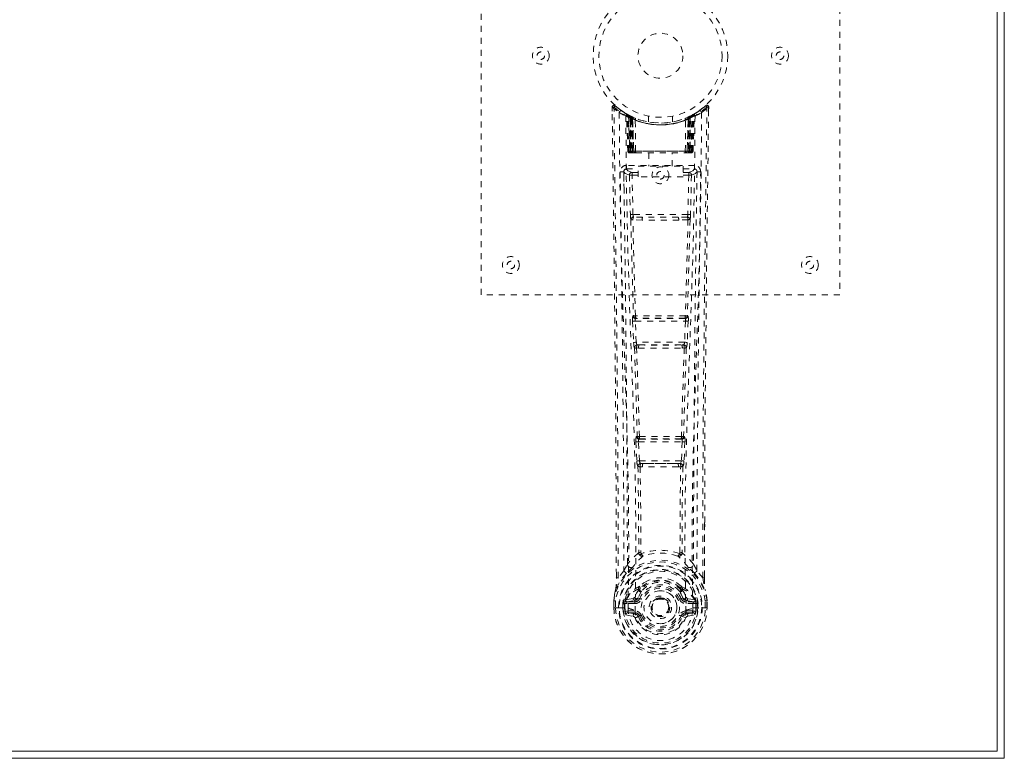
# Model space of a CAD drawing. Header units: inches. Extents: x 2.8 to 62.3, y 15.9 to 39.4.
# Tile 3 of 4: x 45.9 to 62.3, y 15.9 to 28.3. Entities that reach past the tile are written whole.
import ezdxf

# ---------------------------------------------------------------- set-up
doc = ezdxf.new("R2010")
doc.units = ezdxf.units.IN
doc.header["$MEASUREMENT"] = 0
doc.linetypes.add('SLD-Dashed', pattern=[0.075, 0.05, -0.025])
doc.linetypes.add('SLD-Solid', pattern=[0])

msp = doc.modelspace()

# ---------------------------------------------------------------- linework, layer by layer
at = {"color": 7, "linetype": 'SLD-Solid', "lineweight": 15}
for p, q in [((62.341, 39.436), (62.341, 15.936)), ((62.223, 16.054), (62.223, 39.318)), ((62.223, 39.318), (62.223, 16.054)), ((2.959, 16.054), (62.223, 16.054)), ((62.223, 16.054), (2.959, 16.054)), ((62.341, 15.936), (2.841, 15.936))]:
    msp.add_line(p, q, dxfattribs=at)
at = {"color": 7, "linetype": 'SLD-Dashed', "lineweight": 0}
for p, q in [((53.591, 23.686), (53.591, 31.686)), ((59.591, 31.686), (59.591, 23.686)), ((55.814, 26.828), (55.835, 26.85)), ((55.876, 26.815), (55.833, 26.849)), ((57.348, 26.849), (57.307, 26.815)), ((55.784, 26.827), (55.785, 26.76)), ((56.023, 26.712), (56.01, 26.72)), ((56.029, 26.708), (56.015, 26.716)), ((56.038, 26.688), (56.024, 26.696)), ((56.045, 26.09), (56.024, 26.696)), ((56.058, 26.09), (56.038, 26.688)), ((56.076, 26.684), (56.041, 26.702)), ((56.125, 26.642), (56.056, 26.677)), ((56.077, 26.09), (56.056, 26.677)), ((56.057, 26.68), (56.079, 26.087)), ((56.07, 26.687), (56.096, 26.673)), ((56.084, 26.647), (56.096, 26.673)), ((56.108, 26.668), (56.093, 26.675)), ((56.096, 26.673), (56.104, 26.67)), ((56.391, 26.675), (56.391, 26.579)), ((56.791, 26.579), (56.791, 26.675)), ((57.126, 26.677), (57.057, 26.642)), ((57.081, 26.671), (57.072, 26.667)), ((57.141, 26.702), (57.074, 26.668)), ((57.078, 26.67), (57.085, 26.673)), ((57.085, 26.673), (57.094, 26.677)), ((57.085, 26.673), (57.098, 26.647)), ((57.103, 26.087), (57.125, 26.68)), ((57.105, 26.09), (57.126, 26.677)), ((57.123, 26.09), (57.144, 26.688)), ((57.137, 26.09), (57.158, 26.696)), ((57.158, 26.696), (57.144, 26.688)), ((57.172, 26.72), (57.159, 26.712)), ((57.398, 26.828), (57.368, 26.828)), ((57.395, 26.764), (57.396, 26.828)), ((57.397, 26.761), (57.398, 26.828)), ((57.397, 26.761), (57.397, 26.827)), ((56.084, 26.647), (56.084, 26.09)), ((56.091, 26.644), (56.084, 26.647)), ((56.091, 26.644), (56.104, 26.67)), ((56.091, 26.09), (56.091, 26.644)), ((56.097, 26.641), (56.11, 26.667)), ((56.098, 26.09), (56.097, 26.641)), ((56.097, 26.641), (56.104, 26.637)), ((56.104, 26.637), (56.116, 26.664)), ((56.104, 26.637), (56.104, 26.09)), ((56.109, 26.667), (56.108, 26.668)), ((56.116, 26.632), (56.128, 26.658)), ((56.116, 26.632), (56.116, 26.09)), ((56.122, 26.629), (56.116, 26.632)), ((56.122, 26.629), (56.134, 26.656)), ((56.122, 26.09), (56.122, 26.629)), ((56.125, 26.642), (56.126, 26.641)), ((56.144, 26.09), (56.125, 26.642)), ((56.126, 26.641), (56.145, 26.09)), ((56.128, 26.658), (56.134, 26.656)), ((56.175, 26.09), (56.171, 26.612)), ((57.007, 26.09), (57.011, 26.612)), ((57.037, 26.09), (57.056, 26.641)), ((57.057, 26.642), (57.038, 26.09)), ((57.048, 26.656), (57.054, 26.658)), ((57.048, 26.656), (57.06, 26.629)), ((57.054, 26.658), (57.066, 26.632)), ((57.056, 26.641), (57.057, 26.642)), ((57.066, 26.632), (57.06, 26.629)), ((57.06, 26.629), (57.06, 26.09)), ((57.073, 26.667), (57.066, 26.664)), ((57.066, 26.664), (57.078, 26.637)), ((57.066, 26.09), (57.066, 26.632)), ((57.072, 26.667), (57.085, 26.641)), ((57.074, 26.668), (57.073, 26.667)), ((57.078, 26.67), (57.091, 26.644)), ((57.078, 26.637), (57.085, 26.641)), ((57.078, 26.09), (57.078, 26.637)), ((57.085, 26.641), (57.084, 26.09)), ((57.098, 26.647), (57.091, 26.644)), ((57.091, 26.644), (57.091, 26.09)), ((57.098, 26.09), (57.098, 26.647)), ((56.045, 26.09), (56.058, 26.09)), ((56.077, 26.09), (56.144, 26.09)), ((56.084, 26.09), (56.091, 26.09)), ((56.085, 26.061), (56.092, 26.061)), ((56.088, 26.061), (56.098, 26.061)), ((57.091, 26.09), (56.091, 26.09)), ((56.104, 26.09), (56.098, 26.09)), ((56.098, 26.061), (56.105, 26.061)), ((56.104, 26.09), (57.078, 26.09)), ((56.107, 26.061), (56.161, 26.061)), ((56.116, 26.09), (56.122, 26.09)), ((56.117, 26.061), (56.123, 26.061)), ((57.06, 26.09), (56.122, 26.09)), ((56.161, 26.061), (56.123, 26.061)), ((56.145, 26.09), (56.144, 26.09)), ((56.174, 26.061), (56.182, 26.061)), ((56.175, 26.09), (57.007, 26.09)), ((56.182, 26.061), (57, 26.061)), ((56.396, 26.061), (56.396, 25.839)), ((56.786, 25.839), (56.786, 26.061)), ((57, 26.061), (57.007, 26.061)), ((57.021, 26.061), (57.075, 26.061)), ((57.059, 26.061), (57.021, 26.061)), ((57.038, 26.09), (57.037, 26.09)), ((57.038, 26.09), (57.105, 26.09)), ((57.059, 26.061), (57.065, 26.061)), ((57.06, 26.09), (57.066, 26.09)), ((57.077, 26.061), (57.084, 26.061)), ((57.084, 26.09), (57.078, 26.09)), ((57.084, 26.061), (57.094, 26.061)), ((57.09, 26.061), (57.097, 26.061)), ((57.091, 26.09), (57.098, 26.09)), ((57.123, 26.09), (57.137, 26.09)), ((56.023, 25.852), (56.023, 25.792)), ((57.159, 25.852), (56.023, 25.852)), ((57.159, 25.792), (57.159, 25.852)), ((55.98, 25.754), (55.978, 25.746)), ((55.979, 25.744), (55.982, 25.456)), ((56.023, 25.792), (56.221, 25.792)), ((56.072, 25.689), (56.088, 25.028)), ((56.117, 25.735), (56.117, 25.69)), ((56.221, 25.735), (56.117, 25.735)), ((56.132, 25.029), (56.117, 25.69)), ((56.221, 25.69), (56.117, 25.69)), ((56.221, 25.659), (56.221, 25.839)), ((56.221, 25.839), (56.971, 25.839)), ((56.971, 25.839), (56.971, 25.659)), ((56.971, 25.792), (57.159, 25.792)), ((57.065, 25.735), (56.971, 25.735)), ((57.065, 25.69), (56.971, 25.69)), ((57.065, 25.69), (57.049, 25.029)), ((57.065, 25.735), (57.065, 25.69)), ((57.11, 25.689), (57.065, 25.69)), ((57.11, 25.689), (57.094, 25.028)), ((57.2, 25.457), (57.203, 25.744)), ((57.204, 25.746), (57.202, 25.754)), ((56.971, 25.659), (56.221, 25.659)), ((57.049, 25.029), (56.132, 25.029)), ((56.286, 24.937), (56.13, 24.944)), ((56.293, 24.986), (56.14, 24.988)), ((56.889, 24.986), (56.293, 24.986)), ((57.041, 24.988), (56.889, 24.986)), ((57.052, 24.944), (56.896, 24.937)), ((59.591, 23.686), (53.591, 23.686)), ((56.126, 23.244), (56.143, 22.891)), ((56.14, 23.337), (56.132, 23.334)), ((56.17, 23.246), (57.012, 23.246)), ((56.187, 22.894), (56.17, 23.246)), ((56.177, 23.291), (56.185, 23.295)), ((57.005, 23.291), (56.177, 23.291)), ((57.012, 23.246), (56.994, 22.894)), ((56.997, 23.295), (57.005, 23.291)), ((57.056, 23.244), (57.039, 22.891)), ((57.05, 23.334), (57.042, 23.337)), ((56.994, 22.894), (56.187, 22.894)), ((56.193, 22.798), (56.225, 22.797)), ((56.234, 22.849), (56.202, 22.849)), ((56.234, 22.849), (56.948, 22.849)), ((56.948, 22.849), (56.979, 22.849)), ((56.957, 22.797), (56.989, 22.798)), ((56.204, 21.321), (56.19, 21.316)), ((56.234, 21.273), (56.249, 21.278)), ((56.948, 21.273), (56.234, 21.273)), ((56.933, 21.278), (56.948, 21.273)), ((56.978, 21.321), (56.992, 21.316)), ((56.181, 21.226), (56.197, 20.909)), ((56.225, 21.229), (56.957, 21.229)), ((56.241, 20.911), (56.225, 21.229)), ((56.957, 21.229), (56.94, 20.911)), ((57.001, 21.226), (56.985, 20.909)), ((56.94, 20.911), (56.241, 20.911)), ((56.252, 20.813), (56.292, 20.813)), ((56.299, 20.866), (56.26, 20.867)), ((56.299, 20.866), (56.883, 20.866)), ((56.922, 20.867), (56.883, 20.866)), ((56.89, 20.813), (56.93, 20.813)), ((57.327, 19.878), (57.327, 18.954)), ((57.328, 18.954), (57.331, 19.878)), ((56.263, 19.373), (56.263, 19.373)), ((56.918, 19.373), (56.918, 19.373)), ((55.854, 18.954), (55.854, 19.007)), ((55.855, 19.008), (55.855, 18.954)), ((55.979, 19.071), (55.883, 18.955)), ((57.299, 18.955), (57.202, 19.071)), ((56.223, 18.769), (56.222, 18.75)), ((56.23, 18.797), (56.242, 18.815)), ((56.94, 18.815), (56.952, 18.797)), ((56.959, 18.769), (56.959, 18.75)), ((56.133, 18.608), (56.018, 18.587)), ((56.217, 18.619), (56.244, 18.608)), ((56.246, 18.763), (56.246, 18.745)), ((56.936, 18.745), (56.936, 18.763)), ((56.938, 18.608), (56.965, 18.619)), ((57.164, 18.587), (57.049, 18.608)), ((55.811, 18.573), (55.811, 18.569)), ((55.811, 18.453), (55.811, 18.569)), ((55.811, 18.453), (55.815, 18.453)), ((55.813, 18.569), (55.813, 18.452)), ((55.815, 18.453), (55.868, 18.453)), ((55.841, 18.569), (55.841, 18.455)), ((55.868, 18.453), (55.892, 18.453)), ((55.892, 18.453), (56.05, 18.453)), ((55.992, 18.525), (55.962, 18.527)), ((55.962, 18.526), (55.962, 18.527)), ((55.962, 18.455), (55.962, 18.526)), ((55.962, 18.455), (55.962, 18.455)), ((55.992, 18.526), (55.998, 18.544)), ((55.992, 18.525), (55.992, 18.456)), ((55.998, 18.455), (55.992, 18.456)), ((55.998, 18.544), (55.997, 18.534)), ((55.997, 18.534), (55.998, 18.455)), ((56.008, 18.575), (56.004, 18.571)), ((56.008, 18.575), (56.018, 18.587)), ((56.018, 18.587), (56.018, 18.587)), ((56.018, 18.587), (56.018, 18.587)), ((56.032, 18.553), (56.162, 18.578)), ((56.032, 18.553), (56.032, 18.523)), ((56.162, 18.553), (56.032, 18.553)), ((56.162, 18.523), (56.032, 18.523)), ((56.162, 18.578), (56.162, 18.553)), ((56.162, 18.523), (56.162, 18.553)), ((56.434, 18.462), (56.435, 18.478)), ((56.435, 18.454), (56.434, 18.462)), ((57.02, 18.578), (57.15, 18.553)), ((57.02, 18.578), (57.02, 18.553)), ((57.15, 18.553), (57.02, 18.553)), ((57.02, 18.523), (57.02, 18.553)), ((57.15, 18.523), (57.02, 18.523)), ((57.132, 18.453), (57.29, 18.453)), ((57.15, 18.523), (57.15, 18.553)), ((57.164, 18.587), (57.174, 18.576)), ((57.174, 18.576), (57.174, 18.576)), ((57.174, 18.575), (57.174, 18.576)), ((57.178, 18.571), (57.174, 18.575)), ((57.184, 18.544), (57.184, 18.534)), ((57.19, 18.526), (57.184, 18.544)), ((57.184, 18.534), (57.184, 18.455)), ((57.184, 18.455), (57.19, 18.456)), ((57.219, 18.527), (57.19, 18.525)), ((57.19, 18.456), (57.19, 18.525)), ((57.219, 18.527), (57.219, 18.526)), ((57.219, 18.526), (57.219, 18.456)), ((57.29, 18.453), (57.313, 18.453)), ((57.313, 18.453), (57.367, 18.453)), ((57.341, 18.455), (57.341, 18.569)), ((57.367, 18.453), (57.371, 18.453)), ((57.369, 18.452), (57.369, 18.569)), ((57.371, 18.569), (57.37, 18.573)), ((57.371, 18.453), (57.371, 18.569)), ((56.015, 18.335), (56.134, 18.312)), ((56.046, 18.401), (56.046, 18.371)), ((56.046, 18.401), (56.162, 18.401)), ((56.162, 18.351), (56.046, 18.371)), ((56.046, 18.371), (56.162, 18.371)), ((56.162, 18.401), (56.162, 18.371)), ((56.162, 18.351), (56.162, 18.371)), ((56.167, 18.416), (56.168, 18.418)), ((56.222, 18.307), (56.218, 18.315)), ((56.244, 18.317), (56.222, 18.307)), ((56.96, 18.307), (56.938, 18.317)), ((56.96, 18.307), (57.015, 18.285)), ((57.014, 18.418), (57.014, 18.416)), ((57.02, 18.401), (57.02, 18.371)), ((57.02, 18.401), (57.136, 18.401)), ((57.136, 18.371), (57.02, 18.351)), ((57.02, 18.351), (57.02, 18.371)), ((57.02, 18.371), (57.136, 18.371)), ((57.048, 18.312), (57.166, 18.335)), ((57.136, 18.371), (57.136, 18.401))]:
    msp.add_line(p, q, dxfattribs=at)
at = {"color": 7, "linetype": 'SLD-Dashed', "lineweight": 0, "flags": 128}
for points in [[(55.833, 26.848), (55.826, 26.852), (55.818, 26.854), (55.809, 26.855), (55.801, 26.853), (55.795, 26.85), (55.789, 26.844), (55.786, 26.838), (55.785, 26.83)], [(57.347, 26.85), (57.315, 26.822), (57.307, 26.815)], [(57.394, 26.827), (57.393, 26.835), (57.389, 26.843), (57.384, 26.849), (57.378, 26.854), (57.371, 26.857), (57.363, 26.858), (57.356, 26.856), (57.35, 26.852)], [(55.854, 19.007), (55.845, 21.577), (55.818, 24.202), (55.784, 26.828)], [(55.784, 26.828), (55.785, 26.827), (55.787, 26.827), (55.793, 26.828), (55.803, 26.828), (55.809, 26.828), (55.814, 26.828)], [(55.883, 18.955), (55.882, 20.419), (55.873, 21.893), (55.858, 23.34), (55.855, 23.587), (55.852, 23.846), (55.85, 24.061), (55.847, 24.29), (55.844, 24.54), (55.84, 24.811), (55.837, 25.029), (55.834, 25.292), (55.83, 25.616), (55.827, 25.826), (55.824, 26.084), (55.82, 26.346), (55.817, 26.594), (55.814, 26.828)], [(55.903, 26.734), (55.911, 25.687), (55.93, 24.642), (55.959, 23.6), (55.994, 22.562), (56.029, 21.528), (56.054, 20.498), (56.062, 19.473), (56.05, 18.453)], [(56.012, 26.679), (56.021, 25.634), (56.042, 24.591), (56.074, 23.551), (56.112, 22.515), (56.148, 21.484), (56.174, 20.457), (56.182, 19.435), (56.168, 18.419)], [(56.018, 26.713), (56.024, 26.702), (56.029, 26.688)], [(56.055, 26.685), (56.056, 26.679), (56.056, 26.677)], [(57.17, 26.679), (57.161, 25.634), (57.14, 24.591), (57.108, 23.551), (57.07, 22.516), (57.034, 21.485), (57.008, 20.458), (57, 19.436), (57.014, 18.419)], [(57.279, 26.734), (57.271, 25.687), (57.252, 24.642), (57.223, 23.6), (57.187, 22.562), (57.153, 21.528), (57.128, 20.498), (57.119, 19.473), (57.132, 18.453)], [(57.299, 18.955), (57.3, 20.421), (57.309, 21.893), (57.324, 23.34), (57.326, 23.561), (57.329, 23.791), (57.331, 23.994), (57.334, 24.193), (57.337, 24.408), (57.338, 24.558), (57.34, 24.715), (57.342, 24.872), (57.344, 24.989), (57.346, 25.129), (57.348, 25.291), (57.352, 25.624), (57.355, 25.828), (57.358, 26.083), (57.361, 26.344), (57.365, 26.593), (57.368, 26.828)], [(57.331, 19.878), (57.336, 21.577), (57.364, 24.202), (57.397, 26.761)], [(56.084, 26.09), (56.069, 26.09), (56.056, 26.09), (56.048, 26.09), (56.045, 26.09)], [(56.058, 26.09), (56.062, 26.09), (56.071, 26.09), (56.083, 26.09), (56.098, 26.09)], [(56.077, 26.091), (56.078, 26.084), (56.078, 26.082)], [(56.116, 26.09), (56.108, 26.09), (56.1, 26.09), (56.093, 26.09), (56.087, 26.09), (56.082, 26.09), (56.079, 26.09), (56.077, 26.09), (56.077, 26.09)], [(56.106, 26.061), (56.106, 26.061), (56.108, 26.061)], [(56.145, 26.09), (56.148, 26.09), (56.154, 26.09), (56.164, 26.09), (56.175, 26.09)], [(57.007, 26.09), (57.018, 26.09), (57.027, 26.09), (57.034, 26.09), (57.037, 26.09)], [(57.105, 26.09), (57.105, 26.09), (57.103, 26.09), (57.1, 26.09), (57.095, 26.09), (57.089, 26.09), (57.082, 26.09), (57.074, 26.09), (57.066, 26.09)], [(57.084, 26.09), (57.099, 26.09), (57.111, 26.09), (57.12, 26.09), (57.123, 26.09)], [(57.137, 26.09), (57.134, 26.09), (57.126, 26.09), (57.113, 26.09), (57.098, 26.09)], [(55.918, 25.746), (55.92, 25.61), (55.922, 25.438), (55.925, 25.229), (55.928, 24.984), (55.932, 24.735), (55.934, 24.516), (55.936, 24.362), (55.938, 24.224), (55.94, 24.103), (55.942, 23.947), (55.944, 23.784), (55.946, 23.628), (55.956, 22.815), (55.964, 21.997), (55.973, 21.024), (55.978, 20.034), (55.979, 19.071)], [(55.978, 25.746), (56.003, 25.718), (56.072, 25.689)], [(56.117, 25.735), (56.048, 25.763), (56.023, 25.792)], [(56.117, 25.69), (56.101, 25.69), (56.087, 25.689), (56.077, 25.689), (56.072, 25.689)], [(57.159, 25.792), (57.134, 25.763), (57.065, 25.735)], [(57.11, 25.689), (57.179, 25.718), (57.204, 25.746)], [(57.202, 19.071), (57.203, 19.591), (57.205, 20.124), (57.207, 20.67), (57.211, 21.184), (57.215, 21.714), (57.22, 22.266), (57.225, 22.755), (57.228, 23.012), (57.232, 23.285), (57.235, 23.574), (57.239, 23.878), (57.243, 24.153), (57.246, 24.394), (57.248, 24.585), (57.251, 24.8), (57.254, 25.041), (57.257, 25.266), (57.26, 25.459), (57.262, 25.619), (57.264, 25.746)], [(56.132, 25.029), (56.117, 25.029), (56.103, 25.028), (56.092, 25.028), (56.088, 25.028)], [(57.094, 25.028), (57.09, 25.028), (57.079, 25.028), (57.065, 25.029), (57.049, 25.029)], [(56.096, 24.946), (56.116, 24.14), (56.14, 23.337)], [(56.174, 23.334), (56.15, 24.138), (56.13, 24.944)], [(56.896, 24.937), (56.591, 24.937), (56.286, 24.937)], [(56.889, 24.986), (56.591, 24.986), (56.293, 24.986)], [(57.052, 24.944), (57.032, 24.138), (57.007, 23.334)], [(57.086, 24.946), (57.066, 24.14), (57.042, 23.337)], [(56.17, 23.246), (56.155, 23.245), (56.141, 23.245), (56.13, 23.244), (56.126, 23.244)], [(57.056, 23.244), (57.052, 23.244), (57.041, 23.245), (57.027, 23.245), (57.012, 23.246)], [(56.187, 22.894), (56.172, 22.893), (56.158, 22.892), (56.147, 22.892), (56.143, 22.891)], [(56.143, 22.891), (56.145, 22.859), (56.146, 22.857)], [(57.039, 22.891), (57.034, 22.892), (57.024, 22.892), (57.01, 22.893), (56.994, 22.894)], [(57.039, 22.891), (57.037, 22.859), (57.036, 22.857)], [(56.158, 22.802), (56.182, 22.06), (56.204, 21.321)], [(56.24, 21.315), (56.218, 22.055), (56.193, 22.798)], [(56.989, 22.798), (56.964, 22.055), (56.942, 21.315)], [(57.024, 22.802), (56.999, 22.06), (56.978, 21.321)], [(56.225, 21.229), (56.224, 21.237), (56.224, 21.245), (56.225, 21.253), (56.226, 21.26), (56.229, 21.27), (56.234, 21.273)], [(56.948, 21.273), (56.952, 21.27), (56.956, 21.26), (56.957, 21.253), (56.957, 21.245), (56.957, 21.237), (56.957, 21.229)], [(56.225, 21.229), (56.21, 21.228), (56.196, 21.227), (56.186, 21.227), (56.181, 21.226)], [(57.001, 21.226), (56.996, 21.227), (56.986, 21.227), (56.972, 21.228), (56.957, 21.229)], [(56.241, 20.911), (56.227, 20.91), (56.213, 20.91), (56.202, 20.909), (56.197, 20.909)], [(56.922, 20.867), (56.923, 20.867), (56.925, 20.868), (56.928, 20.871), (56.933, 20.881), (56.938, 20.895), (56.94, 20.911)], [(56.985, 20.909), (56.98, 20.909), (56.969, 20.91), (56.955, 20.91), (56.94, 20.911)], [(56.216, 20.82), (56.226, 20.099), (56.228, 19.381)], [(56.252, 20.813), (56.262, 20.092), (56.263, 19.373)], [(56.89, 20.813), (56.591, 20.811), (56.292, 20.813)], [(56.883, 20.866), (56.591, 20.865), (56.299, 20.866)], [(56.918, 19.373), (56.92, 20.092), (56.93, 20.813)], [(56.966, 20.82), (56.955, 20.099), (56.954, 19.381)], [(56.225, 19.372), (56.125, 19.284), (56.039, 19.184)], [(56.225, 19.372), (56.227, 19.362), (56.232, 19.353), (56.238, 19.347), (56.246, 19.344), (56.254, 19.344), (56.261, 19.347), (56.268, 19.353), (56.273, 19.362)], [(56.908, 19.362), (56.914, 19.353), (56.92, 19.347), (56.928, 19.344), (56.936, 19.344), (56.944, 19.347), (56.95, 19.353), (56.954, 19.362), (56.956, 19.372)], [(57.143, 19.184), (57.057, 19.284), (56.956, 19.372)], [(56.132, 19.135), (56.126, 19.129), (56.117, 19.12)], [(57.065, 19.12), (57.056, 19.129), (57.05, 19.135)], [(56.022, 19.032), (55.921, 18.908), (55.842, 18.754)], [(55.883, 18.955), (55.877, 18.955), (55.871, 18.955), (55.866, 18.955), (55.86, 18.955), (55.857, 18.955), (55.854, 18.954), (55.853, 18.954), (55.854, 18.954)], [(57.16, 19.032), (57.261, 18.908), (57.34, 18.754)], [(57.328, 18.954), (57.329, 18.954), (57.328, 18.954), (57.325, 18.955), (57.321, 18.955), (57.316, 18.955), (57.311, 18.955), (57.304, 18.955), (57.299, 18.955)], [(56.373, 18.902), (56.316, 18.873), (56.242, 18.815)], [(56.94, 18.815), (56.866, 18.873), (56.808, 18.902)], [(55.842, 18.754), (55.825, 18.674), (55.811, 18.573)], [(55.811, 18.569), (55.824, 18.666), (55.84, 18.743)], [(55.842, 18.754), (55.84, 18.748), (55.84, 18.743)], [(56.16, 18.63), (56.147, 18.613), (56.133, 18.608)], [(56.222, 18.75), (56.19, 18.698), (56.16, 18.63)], [(56.275, 18.732), (56.245, 18.683), (56.217, 18.619)], [(56.272, 18.596), (56.267, 18.599), (56.262, 18.601), (56.257, 18.603), (56.253, 18.604), (56.249, 18.606), (56.247, 18.607), (56.245, 18.608), (56.244, 18.608)], [(56.965, 18.619), (56.937, 18.683), (56.907, 18.732)], [(56.91, 18.596), (56.915, 18.599), (56.92, 18.601), (56.925, 18.603), (56.929, 18.604), (56.933, 18.606), (56.935, 18.607), (56.937, 18.608), (56.938, 18.608)], [(56.959, 18.75), (56.992, 18.698), (57.022, 18.63)], [(57.022, 18.63), (57.035, 18.613), (57.049, 18.608)], [(57.342, 18.743), (57.342, 18.748), (57.34, 18.754)], [(57.37, 18.573), (57.359, 18.663), (57.34, 18.754)], [(57.371, 18.569), (57.358, 18.666), (57.342, 18.743)], [(55.811, 18.573), (55.812, 18.573), (55.814, 18.573), (55.817, 18.572), (55.821, 18.572), (55.825, 18.571), (55.83, 18.571), (55.836, 18.57), (55.841, 18.569)], [(55.811, 18.569), (55.811, 18.569), (55.812, 18.569), (55.815, 18.569), (55.818, 18.569), (55.823, 18.569), (55.828, 18.569), (55.835, 18.569), (55.841, 18.569)], [(55.841, 18.455), (55.835, 18.455), (55.828, 18.454), (55.823, 18.454), (55.818, 18.454), (55.815, 18.453), (55.812, 18.453), (55.811, 18.453), (55.811, 18.453)], [(55.992, 18.456), (55.989, 18.455), (55.982, 18.455), (55.973, 18.455), (55.962, 18.455)], [(55.992, 18.525), (55.992, 18.525), (55.992, 18.526)], [(56.032, 18.523), (56.014, 18.526), (55.997, 18.534)], [(57.184, 18.534), (57.168, 18.526), (57.15, 18.523)], [(57.19, 18.526), (57.19, 18.525), (57.19, 18.525)], [(57.37, 18.573), (57.37, 18.573), (57.368, 18.573), (57.365, 18.572), (57.361, 18.572), (57.357, 18.571), (57.352, 18.571), (57.346, 18.57), (57.341, 18.569)], [(57.341, 18.569), (57.347, 18.569), (57.353, 18.569), (57.359, 18.569), (57.364, 18.569), (57.367, 18.569), (57.37, 18.569), (57.371, 18.569), (57.371, 18.569)], [(57.371, 18.453), (57.371, 18.453), (57.37, 18.453), (57.367, 18.453), (57.364, 18.454), (57.359, 18.454), (57.353, 18.454), (57.347, 18.455), (57.341, 18.455)], [(56.003, 18.384), (56.023, 18.397), (56.046, 18.401)], [(57.014, 18.416), (57.008, 18.339), (56.985, 18.265), (56.946, 18.196), (56.893, 18.136), (56.828, 18.087), (56.754, 18.051), (56.674, 18.029), (56.591, 18.022), (56.508, 18.029), (56.428, 18.051), (56.354, 18.087), (56.289, 18.136), (56.236, 18.196), (56.197, 18.265), (56.173, 18.339), (56.167, 18.416)], [(56.272, 18.328), (56.267, 18.326), (56.262, 18.324), (56.257, 18.322), (56.253, 18.32), (56.249, 18.319), (56.247, 18.318), (56.245, 18.317), (56.244, 18.317)], [(56.91, 18.328), (56.915, 18.326), (56.92, 18.324), (56.925, 18.322), (56.929, 18.32), (56.933, 18.319), (56.935, 18.318), (56.937, 18.317), (56.938, 18.317)], [(56.969, 18.323), (56.964, 18.316), (56.96, 18.307)], [(57.02, 18.351), (56.983, 18.337), (56.969, 18.323)], [(57.136, 18.401), (57.159, 18.397), (57.179, 18.384)]]:
    msp.add_lwpolyline(points, dxfattribs=at)
at = {"color": 7, "linetype": 'SLD-Dashed', "lineweight": 0}
for centre, radius in [((56.591, 27.686), 1.125), ((56.591, 27.686), 1.03), ((56.591, 27.686), 0.376), ((54.591, 27.686), 0.141), ((58.591, 27.686), 0.141), ((54.591, 27.686), 0.0625), ((58.591, 27.686), 0.0625), ((56.591, 25.686), 0.141), ((56.591, 25.686), 0.0625), ((54.091, 24.186), 0.141), ((54.091, 24.186), 0.0625), ((59.091, 24.186), 0.141), ((59.091, 24.186), 0.0625), ((56.591, 18.462), 0.7), ((56.591, 18.462), 0.69), ((56.591, 18.462), 0.623), ((56.591, 18.462), 0.32), ((56.591, 18.462), 0.275), ((56.591, 18.462), 0.188), ((56.591, 18.462), 0.157), ((56.591, 18.462), 0.142), ((56.591, 18.462), 0.14), ((56.591, 18.462), 0.138)]:
    msp.add_circle(centre, radius, dxfattribs=at)
for centre, radius, start, end in [((55.814, 26.828), 0.03, 47.8634, 180.7206), ((56.589, 27.683), 1.124, 227.9079, 235.3627), ((56.595, 27.681), 1.12, 304.6288, 312.0864), ((57.368, 26.828), 0.03, 359.2777, 132.1384), ((57.297, 26.785), 0.0827, 31.7894, 52.6652), ((56.593, 27.732), 1.213, 228.1751, 235.3206), ((56.591, 27.687), 1.158, 227.8705, 312.1289), ((55.933, 26.734), 0.03, 55.9344, 179.8281), ((56.578, 27.925), 1.369, 240.4497, 245.5697), ((56.591, 27.686), 1.127, 235.3505, 240.4901), ((55.994, 26.695), 0.03, 1.9779, 58.9562), ((56.573, 27.656), 1.092, 238.9428, 239.8538), ((55.974, 26.658), 0.0715, 31.6465, 58.9175), ((56.053, 26.666), 0.0429, 114.1693, 163.02), ((56.591, 27.718), 1.19, 240.8885, 299.1115), ((56.008, 26.687), 0.0299, 1.9025, 59.725), ((56.59, 27.685), 1.126, 239.7349, 244.7291), ((56.601, 27.708), 1.154, 239.9612, 244.0325), ((56.572, 27.31), 0.823, 228.2677, 233.6286), ((56.591, 27.686), 1.127, 240.489, 299.511), ((56.57, 27.304), 0.815, 229.1495, 234.4908), ((56.026, 26.676), 0.0299, 1.8039, 60.7713), ((56.587, 27.679), 1.119, 240.7853, 245.7547), ((56.026, 26.676), 0.03, 16.8843, 61.2777), ((56.57, 27.298), 0.806, 230.3865, 235.6817), ((56.592, 27.684), 1.125, 294.2592, 299.2008), ((56.612, 27.298), 0.806, 304.3166, 309.6153), ((56.614, 27.301), 0.81, 305.496, 310.8637), ((57.141, 26.545), 0.138, 89.4172, 113.4589), ((56.61, 27.31), 0.823, 306.3709, 311.7328), ((57.156, 26.676), 0.0299, 119.2287, 178.1961), ((57.154, 26.678), 0.0273, 117.6586, 182.3), ((56.605, 27.662), 1.1, 298.6357, 300.2656), ((57.174, 26.687), 0.0299, 120.275, 178.0975), ((56.591, 27.686), 1.128, 299.5111, 304.6482), ((57.129, 26.666), 0.0429, 16.98, 65.8304), ((57.188, 26.695), 0.03, 121.0514, 178.0145), ((56.604, 27.925), 1.369, 294.4303, 299.5504), ((57.249, 26.734), 0.03, 0.1681, 124.0694), ((56.592, 27.728), 1.208, 304.6677, 311.8417), ((56.591, 27.685), 1.155, 244.3786, 295.6214), ((56.591, 27.685), 1.155, 245.0796, 294.9204), ((56.095, 26.641), 0.0297, 1.4763, 64.5264), ((56.096, 26.64), 0.0297, 1.4718, 64.575), ((56.591, 27.685), 1.155, 246.0604, 293.9396), ((56.547, 27.238), 0.731, 234.7885, 238.9953), ((56.141, 26.63), 0.0346, 328.9928, 15.1332), ((56.591, 27.65), 1.12, 247.9468, 292.0532), ((57.041, 26.63), 0.0345, 164.8465, 211.0177), ((56.635, 27.238), 0.731, 301.0049, 305.211), ((57.086, 26.64), 0.0297, 115.425, 178.5282), ((57.087, 26.641), 0.0297, 115.4761, 178.5213), ((56.075, 26.091), 0.03, 181.9976, 269.9959), ((56.106, 26.134), 0.0742, 215.9442, 253.2647), ((56.088, 26.091), 0.03, 181.9723, 269.9675), ((56.103, 26.229), 0.166, 259.6012, 268.3384), ((56.107, 26.091), 0.03, 181.9316, 269.9363), ((56.504, 26.083), 0.413, 179.0175, 183.0348), ((56.683, 26.084), 0.585, 179.3952, 182.0386), ((56.531, 26.083), 0.427, 179.0438, 182.9343), ((56.562, 26.083), 0.446, 179.0943, 182.8187), ((56.572, 26.083), 0.45, 179.1041, 182.7904), ((56.174, 26.091), 0.0299, 181.7952, 269.8161), ((56.175, 26.091), 0.0299, 181.7952, 269.8116), ((56.21, 26.084), 0.0354, 169.267, 219.2113), ((56.971, 26.084), 0.0369, 321.8553, 9.6663), ((57.007, 26.091), 0.0299, 270.1884, 358.2048), ((57.008, 26.091), 0.0299, 270.1839, 358.2048), ((56.614, 26.083), 0.446, 357.1812, 0.9057), ((57.07, 26.097), 0.0356, 262.0695, 350.2915), ((56.62, 26.083), 0.446, 357.1813, 0.9057), ((57.075, 26.091), 0.03, 270.0637, 358.0684), ((56.651, 26.083), 0.427, 357.0657, 0.9562), ((56.499, 26.084), 0.585, 357.9612, 0.6049), ((57.079, 26.227), 0.164, 271.7066, 280.6249), ((56.678, 26.083), 0.413, 356.9652, 0.9825), ((57.093, 26.091), 0.03, 270.0325, 358.0277), ((57.076, 26.134), 0.0742, 286.7352, 324.0559), ((57.107, 26.091), 0.03, 270.0041, 358.0024), ((56.023, 25.747), 0.105, 90.005, 180.7379), ((57.159, 25.747), 0.105, 359.2621, 89.995), ((55.954, 24.148), 1.598, 89.133, 91.2843), ((-443.53, 17.865), 499.571, 0.15123, 0.90392), ((56.022, 25.75), 0.0423, 88.0368, 173.433), ((56.117, 25.69), 0.0451, 90.4299, 180.8993), ((57.065, 25.69), 0.0451, 359.0343, 89.5711), ((556.712, 17.865), 499.571, 179.09608, 179.84877), ((57.16, 25.75), 0.0423, 6.567, 91.9632), ((57.228, 24.149), 1.597, 88.7153, 90.868), ((56.489, 25.028), 0.401, 180.0762, 191.8385), ((56.238, 25.028), 0.105, 179.6311, 202.4693), ((56.944, 25.028), 0.105, 337.5307, 0.3689), ((56.693, 25.028), 0.402, 348.1518, 359.9204), ((56.142, 24.942), 0.0456, 91.753, 175.8283), ((56.122, 25.084), 0.141, 259.4662, 273.0578), ((56.239, 24.94), 0.109, 154.2134, 178.3463), ((56.374, 24.949), 0.0889, 155.6064, 187.6329), ((56.808, 24.949), 0.0888, 352.3565, 24.4042), ((56.942, 24.94), 0.111, 1.7927, 25.6534), ((57.04, 24.942), 0.0456, 4.1727, 88.2462), ((57.06, 25.083), 0.139, 266.8576, 280.619), ((56.332, 23.275), 0.209, 163.5119, 188.4113), ((56.177, 23.336), 0.0451, 182.9232, 269.4037), ((56.185, 23.34), 0.0451, 182.987, 269.3823), ((56.167, 23.424), 0.091, 253.0025, 274.839), ((56.225, 23.261), 0.0564, 148.2427, 195.7301), ((56.229, 23.327), 0.055, 173.1597, 216.3357), ((56.591, -13.312), 36.648, 89.3489, 90.651), ((56.591, -9.52), 32.817, 89.2909, 90.7091), ((56.997, 23.34), 0.0451, 270.6195, 357.0112), ((56.953, 23.327), 0.0546, 323.5184, 6.9862), ((57.005, 23.336), 0.0451, 270.5963, 357.0768), ((56.957, 23.261), 0.0564, 344.2699, 31.7573), ((57.015, 23.424), 0.0908, 265.1448, 287.028), ((56.85, 23.275), 0.209, 351.578, 16.4989), ((56.255, 22.892), 0.068, 178.3633, 218.9084), ((56.926, 22.892), 0.068, 321.1129, 1.6252), ((56.281, 22.859), 0.136, 180.7188, 204.7112), ((56.203, 22.803), 0.0456, 91.2557, 181.8214), ((56.185, 22.881), 0.0837, 251.1231, 275.2088), ((56.279, 22.808), 0.0867, 151.6252, 186.5759), ((56.306, 22.81), 0.0814, 151.3193, 188.7445), ((56.591, 55.586), 32.791, 269.3607, 270.6393), ((56.591, 56.205), 33.358, 269.3871, 270.6129), ((56.876, 22.81), 0.0814, 351.2429, 28.6935), ((56.98, 22.807), 0.0425, 40.4616, 90.4014), ((56.903, 22.808), 0.0869, 353.4604, 28.3392), ((56.997, 22.882), 0.0843, 264.87, 288.7993), ((56.979, 22.804), 0.0448, 357.9355, 42.9045), ((56.9, 22.859), 0.136, 335.3416, 359.2429), ((56.341, 21.255), 0.163, 158.124, 190.2236), ((56.235, 21.319), 0.0451, 183.2266, 269.1386), ((56.249, 21.323), 0.0451, 183.3944, 269.1023), ((56.233, 21.39), 0.0751, 247.0781, 274.8879), ((56.591, -16.05), 37.367, 89.4615, 90.5382), ((56.297, 21.309), 0.0578, 174.2234, 212.3448), ((56.591, -11.317), 32.597, 89.3981, 90.6019), ((56.933, 21.323), 0.0451, 270.8978, 356.6055), ((56.885, 21.309), 0.0574, 327.5052, 5.9265), ((56.948, 21.39), 0.0749, 265.0985, 292.9437), ((56.947, 21.319), 0.0451, 270.8614, 356.7734), ((56.841, 21.255), 0.163, 349.7828, 21.8698), ((56.378, 20.9), 0.181, 177.2217, 206.4624), ((56.299, 20.909), 0.0575, 177.8256, 227.5852), ((56.804, 20.9), 0.181, 333.5367, 2.7758), ((56.262, 20.821), 0.0457, 91.8545, 181.7264), ((56.246, 20.886), 0.073, 245.748, 274.5964), ((56.355, 20.824), 0.104, 155.964, 186.1432), ((56.391, 20.826), 0.101, 156.5246, 187.7644), ((56.791, 20.826), 0.101, 352.2343, 23.4717), ((56.92, 20.821), 0.0457, 358.2729, 88.1462), ((56.827, 20.824), 0.104, 353.8568, 24.036), ((56.936, 20.887), 0.0735, 265.5149, 294.1458), ((56.863, 18.623), 0.893, 128.8529, 145.0097), ((56.214, 19.38), 0.0134, 326.1231, 3.2878), ((56.286, 19.377), 0.0608, 184.0424, 286.2267), ((56.26, 19.444), 0.0708, 242.7142, 272.7176), ((56.276, 19.374), 0.0128, 186.6384, 257.6733), ((56.345, 19.379), 0.0738, 193.2393, 235.0232), ((56.591, 18.449), 0.966, 70.8189, 109.1817), ((56.591, 18.525), 0.844, 70.0602, 109.9398), ((56.896, 19.377), 0.0608, 253.7733, 355.9576), ((56.837, 19.379), 0.0738, 304.9768, 346.7607), ((56.319, 18.623), 0.893, 34.9898, 51.1476), ((56.906, 19.374), 0.0128, 282.3444, 353.3543), ((56.922, 19.444), 0.0708, 267.2828, 297.2836), ((56.968, 19.38), 0.0133, 176.7987, 213.9624), ((56.591, 18.462), 0.787, 8.0937, 171.9063), ((56.591, 18.462), 0.758, 8.0937, 171.9063), ((51.281, 21.604), 5.338, 331.6638, 333.0339), ((57.573, 17.453), 2.213, 131.1333, 134.4917), ((56.099, 19.186), 0.0608, 182.5683, 302.0044), ((57.082, 19.186), 0.0608, 238.0029, 357.4274), ((55.609, 17.453), 2.213, 45.5083, 48.8667), ((61.959, 21.635), 5.403, 206.9744, 208.3279), ((54.667, 18.924), 1.187, 351.2125, 1.4269), ((52.369, 19.571), 3.567, 346.7476, 350.0573), ((56.591, 18.462), 0.632, 5.8274, 174.1726), ((56.312, 19.389), 0.46, 223.6608, 230.8293), ((56.591, 18.462), 0.602, 6.0327, 173.9673), ((56.591, 18.482), 0.473, 62.6134, 117.3866), ((56.869, 19.389), 0.461, 309.1752, 316.3336), ((60.813, 19.571), 3.568, 189.9428, 193.2522), ((58.515, 18.924), 1.187, 178.5707, 188.7911), ((56.455, 18.371), 0.492, 115.7075, 155.4806), ((56.399, 18.365), 0.441, 113.5928, 149.7444), ((56.267, 18.772), 0.0448, 146.2137, 184.9464), ((56.245, 18.809), 0.046, 241.1907, 271.7075), ((56.281, 18.818), 0.0396, 185.1701, 232.8773), ((56.591, 18.462), 0.376, 22.774, 157.226), ((56.591, 18.45), 0.453, 40.4512, 139.5488), ((56.279, 18.762), 0.033, 131.6135, 178.1188), ((56.591, 18.423), 0.494, 47.4886, 132.5114), ((56.591, 18.462), 0.346, 22.7736, 157.2264), ((56.591, 18.469), 0.411, 39.7063, 140.2937), ((56.901, 18.818), 0.0396, 307.1227, 354.8299), ((56.903, 18.762), 0.033, 1.8848, 48.3747), ((56.937, 18.809), 0.046, 268.2907, 298.8112), ((56.721, 18.366), 0.499, 24.8894, 63.9928), ((56.914, 18.772), 0.0448, 355.0764, 33.9469), ((56.783, 18.365), 0.441, 30.2269, 66.4273), ((56.163, 18.608), 0.0299, 181.1755, 268.9517), ((56.191, 18.636), 0.031, 190.1787, 328.3478), ((56.157, 18.643), 0.0649, 274.9236, 338.6806), ((56.162, 18.642), 0.089, 270, 337.226), ((56.253, 18.753), 0.0305, 185.7215, 315.4463), ((56.245, 18.79), 0.0459, 241.1375, 271.6934), ((56.273, 18.767), 0.0347, 219.3945, 272.7361), ((56.591, 18.462), 0.275, 90, 270), ((56.591, 18.462), 0.156, 65.2931, 110.0155), ((56.591, 18.462), 0.275, 270, 90), ((56.929, 18.753), 0.0305, 224.5486, 354.2837), ((56.909, 18.767), 0.0347, 267.2653, 320.6041), ((56.937, 18.79), 0.0459, 268.3066, 298.8625), ((57.02, 18.642), 0.089, 202.774, 270), ((56.991, 18.636), 0.031, 211.5733, 349.8994), ((57.025, 18.643), 0.0649, 201.3175, 265.0784), ((57.019, 18.608), 0.0299, 271.1005, 358.7723), ((56.591, 18.462), 0.78, 180, 359.3038), ((56.591, 18.462), 0.78, 180.7166, 359.2834), ((56.591, 18.462), 0.75, 180.5684, 359.4316), ((56.591, 18.462), 0.629, 180.6525, 359.3475), ((56.591, 18.462), 0.599, 180.6527, 359.3473), ((56.112, 18.531), 0.116, 159.6178, 173.1279), ((56.591, 18.462), 0.593, 180.6711, 187.6091), ((56.032, 18.584), 0.0306, 205.4286, 270.9276), ((56.173, 18.651), 0.233, 238.0374, 268.5941), ((56.591, 18.447), 0.541, 179.3501, 0.6499), ((56.162, 18.642), 0.119, 270.0015, 337.2245), ((57.02, 18.642), 0.119, 202.7755, 269.9985), ((57.013, 18.64), 0.221, 270.3099, 302.5191), ((57.15, 18.584), 0.0306, 269.0724, 334.5714), ((57.098, 18.538), 0.0863, 4.5617, 22.6925), ((56.591, 18.462), 0.593, 352.3909, 359.3289), ((57.193, 17.393), 1.062, 88.5476, 90.1458), ((57.341, 18.569), 0.03, 0.0028, 5.051), ((56.207, 18.411), 0.206, 187.66, 201.6561), ((56.045, 18.341), 0.0299, 88.0451, 192.1109), ((56.163, 18.321), 0.0301, 91.423, 197.6485), ((56.125, 18.267), 0.0454, 22.4863, 78.6895), ((56.162, 18.282), 0.119, 22.7755, 89.9985), ((56.162, 18.282), 0.089, 22.774, 90), ((56.156, 18.28), 0.0715, 29.6352, 85.2021), ((55.622, 19.661), 1.481, 291.6257, 293.9219), ((56.591, 18.462), 0.459, 202.774, 337.226), ((56.591, 18.462), 0.4, 202.774, 337.226), ((56.591, 18.462), 0.376, 202.774, 337.226), ((56.591, 18.462), 0.346, 202.7736, 337.2264), ((57.02, 18.282), 0.119, 90.0015, 157.2245), ((57.02, 18.282), 0.089, 90, 157.226), ((57.056, 18.267), 0.0454, 101.2501, 157.5741), ((57.019, 18.321), 0.0301, 342.3551, 88.5734), ((57.137, 18.341), 0.0299, 347.8915, 91.9526), ((56.975, 18.411), 0.206, 338.3439, 352.34)]:
    msp.add_arc(centre, radius, start, end, dxfattribs=at)

doc.saveas('drawing.dxf')
